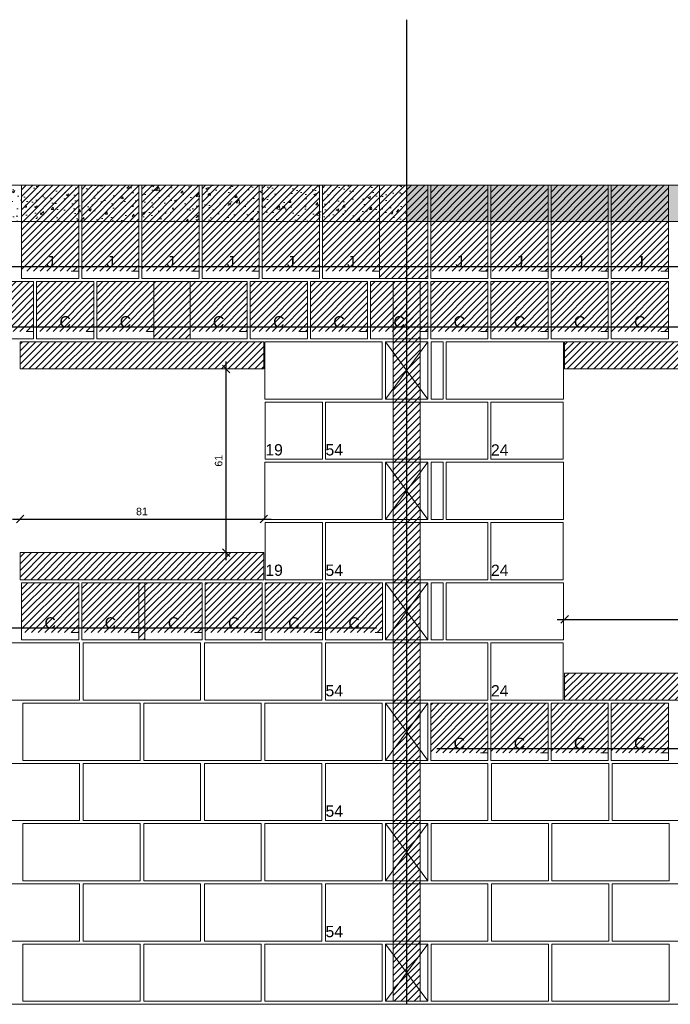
# Model space of a CAD drawing. Header units: millimetres. Extents: x 337 to 624, y -381 to -65.
# Tile 8 of 139: x 362.86 to 371.51, y -344.85 to -331.77. Entities that reach past the tile are written whole.
import ezdxf

# ---------------------------------------------------------------- set-up
doc = ezdxf.new("R2010")
doc.units = ezdxf.units.MM
doc.header["$MEASUREMENT"] = 0
doc.linetypes.add('DOT', pattern=[6.35, 0, -6.35])
doc.layers.get('0').update_dxf_attribs({"lineweight": 5})
for name, color, linetype, lineweight in [('Armadura', 7, 'Continuous', 30), ('Cotas', 7, 'Continuous', 5), ('PA-Ajustes', 8, 'Continuous', 5), ('PA-Graute', 8, 'Continuous', 0), ('PA-Lajes', 7, 'Continuous', 13), ('PA-Piso', 7, 'Continuous', 20), ('PE-Contrafiamento compensador', 1, 'Continuous', 5), ('PE-Contrafiamento L', 1, 'Continuous', 13), ('PE-Contrafiamento T', 1, 'Continuous', 5), ('PE-Inteiro', 7, 'Continuous', 5), ('PE-Meio', 1, 'Continuous', 5), ('PE-Meio canaleta', 5, 'Continuous', 5), ('PE-Meio canaleta J alto', 5, 'Continuous', 5), ('PE-Pastilha', 3, 'Continuous', 5)]:
    doc.layers.add(name, color=color, linetype=linetype, lineweight=lineweight)
doc.styles.add('Arial', font='arial.ttf')
doc.dimstyles.new('UM_25.000000', dxfattribs={"dimtxt": 0.18, "dimasz": 0.1, "dimexe": 0.1, "dimexo": 0.2, "dimgap": 0, "dimtad": 1, "dimtih": 1, "dimtoh": 1, "dimdec": 1, "dimlfac": 25, "dimzin": 0, "dimdsep": 46, "dimtxsty": 'Standard', "dimcen": 0.09, "dimdle": 0.1, "dimadec": 1, "dimazin": 2, "dimtfac": 1, "dimtdec": 4, "dimtofl": 0, "dimtmove": 0, "dimatfit": 3, "dimfxl": 1, "dimtolj": 1, "dimarcsym": 0})
pattern_1 = [(50, (353.0532, -441.43872), (0.3586301, -0.0313761), [0.0375, -0.4125]), (355, (353.0532, -441.43872), (-0.0693757, 0.3760961), [0.03, -0.33]), (100.4514, (353.08308, -441.44134), (0.2892547, 0.3447198), [0.0318701, -0.350571]), (46.1842, (353.0532, -441.33872), (0.5336205, -0.0827595), [0.05625, -0.61875]), (96.6356, (353.09766, -441.3456), (0.4673314, 0.487059), [0.0478051, -0.5258565]), (351.1842, (353.0532, -441.3387), (0.467331, 0.4870593), [0.045, -0.495]), (21, (353.1032, -441.36372), (0.2984535, -0.20130945), [0.0375, -0.4125]), (326, (353.1032, -441.36372), (0.1216577, 0.362575), [0.03, -0.33]), (71.4514, (353.12807, -441.3805), (0.4201113, 0.1612652), [0.0318701, -0.350571]), (37.5, (353.0532, -441.43872), (0.00607993, 0.16644693), [0, -0.326, 0, -0.335, 0, -0.33125]), (7.5, (353.0532, -441.43872), (0.13153477, 0.19720586), [0, -0.191, 0, -0.3185, 0, -0.12625]), (327.5, (352.9417, -441.43872), (0.26691122, -0.01127744), [0, -0.125, 0, -0.39, 0, -0.5175]), (317.5, (352.8917, -441.43872), (0.2915931, 0.0500525), [0, -0.1625, 0, -0.259, 0, -0.3675])]
pattern_2 = [(45, (353.053196, -441.438724), (-0.044194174, 0.044194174), [])]

# ---------------------------------------------------------------- blocks, each defined once
blk = doc.blocks.new('_Oblique')
at = {"color": 0, "linetype": 'ByBlock', "lineweight": -2}
blk.add_line((-0.5, -0.5), (0.5, 0.5), dxfattribs=at)
blk = doc.blocks.new('*D348')
at = {"layer": 'Cotas', "color": 0, "lineweight": -2, "transparency": 16777216}
blk.add_line((365.606, -338.945), (365.606, -336.305), dxfattribs=at)
at = {"layer": 'Defpoints', "color": 0, "transparency": 16777216}
for p in [(365.566, -336.405), (365.606, -336.405), (365.566, -338.845)]:
    blk.add_point(p, dxfattribs=at)
at = {"layer": 'Cotas', "color": 0, "lineweight": -2, "transparency": 16777216, "xscale": 0.1, "yscale": 0.1, "zscale": 0.1}
for p, rotation in [((365.606, -336.405), 90), ((365.606, -338.845), 270)]:
    blk.add_blockref('_Oblique', p, dxfattribs=dict(at, rotation=rotation))
at = {"layer": 'Cotas', "transparency": 16777216, "insert": (365.506, -337.625), "char_height": 0.1, "attachment_point": 5, "rotation": 90, "style": 'Arial'}
blk.add_mtext('\\A1;61', dxfattribs=at)
blk = doc.blocks.new('*D349')
at = {"layer": 'Cotas', "color": 0, "lineweight": -2, "transparency": 16777216}
blk.add_line((362.766, -338.399), (366.206, -338.399), dxfattribs=at)
at = {"layer": 'Defpoints', "color": 0, "transparency": 16777216}
for p in [(362.866, -338.439), (366.106, -338.399), (366.106, -338.439)]:
    blk.add_point(p, dxfattribs=at)
at = {"layer": 'Cotas', "color": 0, "lineweight": -2, "transparency": 16777216, "xscale": 0.1, "yscale": 0.1, "zscale": 0.1, "rotation": 180}
blk.add_blockref('_Oblique', (362.866, -338.399), dxfattribs=at)
at = {"layer": 'Cotas', "color": 0, "lineweight": -2, "transparency": 16777216, "xscale": 0.1, "yscale": 0.1, "zscale": 0.1}
blk.add_blockref('_Oblique', (366.106, -338.399), dxfattribs=at)
at = {"layer": 'Cotas', "transparency": 16777216, "insert": (364.486, -338.299), "char_height": 0.1, "attachment_point": 5, "style": 'Arial'}
blk.add_mtext('\\A1;81', dxfattribs=at)
blk = doc.blocks.new('*D351')
at = {"layer": 'Cotas', "color": 0, "lineweight": -2, "transparency": 16777216}
blk.add_line((370.006, -339.732), (376.246, -339.732), dxfattribs=at)
at = {"layer": 'Defpoints', "color": 0, "transparency": 16777216}
for p in [(370.106, -339.772), (376.146, -339.732), (376.146, -339.772)]:
    blk.add_point(p, dxfattribs=at)
at = {"layer": 'Cotas', "color": 0, "lineweight": -2, "transparency": 16777216, "xscale": 0.1, "yscale": 0.1, "zscale": 0.1, "rotation": 180}
blk.add_blockref('_Oblique', (370.106, -339.732), dxfattribs=at)
at = {"layer": 'Cotas', "color": 0, "lineweight": -2, "transparency": 16777216, "xscale": 0.1, "yscale": 0.1, "zscale": 0.1}
blk.add_blockref('_Oblique', (376.146, -339.732), dxfattribs=at)
at = {"layer": 'Cotas', "transparency": 16777216, "insert": (373.126, -339.632), "char_height": 0.1, "attachment_point": 5, "style": 'Arial'}
blk.add_mtext('\\A1;151', dxfattribs=at)

msp = doc.modelspace()

# ---------------------------------------------------------------- hatches: boundary and pattern name
at = {"layer": 'PA-Ajustes', "linetype": 'Continuous'}
h = msp.add_hatch(dxfattribs=at)
h.set_pattern_fill('ANSI31', color=8, scale=0.5, style=0)
h.set_pattern_definition(pattern_2)
h.paths.add_polyline_path([(367.6462, -333.9653), (367.6462, -335.2053), (368.2862, -335.2053), (368.2862, -333.9653)])
h = msp.add_hatch(dxfattribs=at)
h.set_pattern_fill('ANSI31', color=8, scale=0.5, style=0)
h.set_pattern_definition(pattern_2)
h.paths.add_polyline_path([(364.6462, -335.2453), (364.6462, -336.0053), (365.1262, -336.0053), (365.1262, -335.2453)])
h = msp.add_hatch(dxfattribs=at)
h.set_pattern_fill('ANSI31', color=8, scale=0.5, style=0)
h.set_pattern_definition(pattern_2)
h.paths.add_polyline_path([(366.1063, -336.4053), (362.8663, -336.4053), (362.8663, -336.0453), (366.1063, -336.0453)])
h = msp.add_hatch(dxfattribs=at)
h.set_pattern_fill('ANSI31', color=8, scale=0.5, style=0)
h.set_pattern_definition(pattern_2)
h.paths.add_polyline_path([(376.1463, -336.4053), (370.1063, -336.4053), (370.1063, -336.0453), (376.1463, -336.0453)])
h = msp.add_hatch(dxfattribs=at)
h.set_pattern_fill('ANSI31', color=8, scale=0.5, style=0)
h.set_pattern_definition(pattern_2)
h.paths.add_polyline_path([(362.8663, -338.8453), (366.1063, -338.8453), (366.1063, -339.2053), (362.8663, -339.2053)])
h = msp.add_hatch(dxfattribs=at)
h.set_pattern_fill('ANSI31', color=8, scale=0.5, style=0)
h.set_pattern_definition(pattern_2)
h.paths.add_polyline_path([(364.4462, -339.2453), (364.4462, -340.0053), (364.5262, -340.0053), (364.5262, -339.2453)])
h = msp.add_hatch(dxfattribs=at)
h.set_pattern_fill('ANSI31', color=8, scale=0.5, style=0)
h.set_pattern_definition(pattern_2)
h.paths.add_polyline_path([(370.1063, -340.4453), (376.1463, -340.4453), (376.1463, -340.8053), (370.1063, -340.8053)])
at = {"layer": 'PA-Graute', "linetype": 'Continuous'}
h = msp.add_hatch(dxfattribs=at)
h.set_pattern_fill('ANSI31', color=8, scale=0.5, style=0)
h.set_pattern_definition(pattern_2)
h.paths.add_polyline_path([(362.8862, -333.9653), (363.6462, -333.9653), (363.6462, -335.1053), (362.8862, -335.1053)])
h = msp.add_hatch(dxfattribs=at)
h.set_pattern_fill('ANSI31', color=8, scale=0.5, style=0)
h.set_pattern_definition(pattern_2)
h.paths.add_polyline_path([(363.6862, -333.9653), (364.4462, -333.9653), (364.4462, -335.1053), (363.6862, -335.1053)])
h = msp.add_hatch(dxfattribs=at)
h.set_pattern_fill('ANSI31', color=8, scale=0.5, style=0)
h.set_pattern_definition(pattern_2)
h.paths.add_polyline_path([(364.4862, -333.9653), (365.2462, -333.9653), (365.2462, -335.1053), (364.4862, -335.1053)])
h = msp.add_hatch(dxfattribs=at)
h.set_pattern_fill('ANSI31', color=8, scale=0.5, style=0)
h.set_pattern_definition(pattern_2)
h.paths.add_polyline_path([(365.2862, -333.9653), (366.0462, -333.9653), (366.0462, -335.1053), (365.2862, -335.1053)])
h = msp.add_hatch(dxfattribs=at)
h.set_pattern_fill('ANSI31', color=8, scale=0.5, style=0)
h.set_pattern_definition(pattern_2)
h.paths.add_polyline_path([(366.0862, -333.9653), (366.8462, -333.9653), (366.8462, -335.1053), (366.0862, -335.1053)])
h = msp.add_hatch(dxfattribs=at)
h.set_pattern_fill('ANSI31', color=8, scale=0.5, style=0)
h.set_pattern_definition(pattern_2)
h.paths.add_polyline_path([(366.8862, -333.9653), (367.6462, -333.9653), (367.6462, -335.1053), (366.8862, -335.1053)])
h = msp.add_hatch(dxfattribs=at)
h.set_pattern_fill('ANSI31', color=8, scale=0.5, style=0)
h.set_pattern_definition(pattern_2)
h.paths.add_polyline_path([(368.3262, -333.9653), (369.0862, -333.9653), (369.0862, -335.1053), (368.3262, -335.1053)])
h = msp.add_hatch(dxfattribs=at)
h.set_pattern_fill('ANSI31', color=8, scale=0.5, style=0)
h.set_pattern_definition(pattern_2)
h.paths.add_polyline_path([(369.1262, -333.9653), (369.8862, -333.9653), (369.8862, -335.1053), (369.1262, -335.1053)])
h = msp.add_hatch(dxfattribs=at)
h.set_pattern_fill('ANSI31', color=8, scale=0.5, style=0)
h.set_pattern_definition(pattern_2)
h.paths.add_polyline_path([(369.9262, -333.9653), (370.6862, -333.9653), (370.6862, -335.1053), (369.9262, -335.1053)])
h = msp.add_hatch(dxfattribs=at)
h.set_pattern_fill('ANSI31', color=8, scale=0.5, style=0)
h.set_pattern_definition(pattern_2)
h.paths.add_polyline_path([(370.7262, -333.9653), (371.4862, -333.9653), (371.4862, -335.1053), (370.7262, -335.1053)])
h = msp.add_hatch(dxfattribs=at)
h.set_pattern_fill('ANSI31', color=8, scale=0.5, style=0)
h.set_pattern_definition(pattern_2)
h.paths.add_polyline_path([(362.2862, -335.2453), (363.0462, -335.2453), (363.0462, -335.9053), (362.2862, -335.9053)])
h = msp.add_hatch(dxfattribs=at)
h.set_pattern_fill('ANSI31', color=8, scale=0.5, style=0)
h.set_pattern_definition(pattern_2)
h.paths.add_polyline_path([(363.0862, -335.2453), (363.8462, -335.2453), (363.8462, -335.9053), (363.0862, -335.9053)])
h = msp.add_hatch(dxfattribs=at)
h.set_pattern_fill('ANSI31', color=8, scale=0.5, style=0)
h.set_pattern_definition(pattern_2)
h.paths.add_polyline_path([(363.8862, -335.2453), (364.6462, -335.2453), (364.6462, -335.9053), (363.8862, -335.9053)])
h = msp.add_hatch(dxfattribs=at)
h.set_pattern_fill('ANSI31', color=8, scale=0.5, style=0)
h.set_pattern_definition(pattern_2)
h.paths.add_polyline_path([(365.1262, -335.2453), (365.8862, -335.2453), (365.8862, -335.9053), (365.1262, -335.9053)])
h = msp.add_hatch(dxfattribs=at)
h.set_pattern_fill('ANSI31', color=8, scale=0.5, style=0)
h.set_pattern_definition(pattern_2)
h.paths.add_polyline_path([(365.9262, -335.2453), (366.6862, -335.2453), (366.6862, -335.9053), (365.9262, -335.9053)])
h = msp.add_hatch(dxfattribs=at)
h.set_pattern_fill('ANSI31', color=8, scale=0.5, style=0)
h.set_pattern_definition(pattern_2)
h.paths.add_polyline_path([(366.7262, -335.2453), (367.4862, -335.2453), (367.4862, -335.9053), (366.7262, -335.9053)])
h = msp.add_hatch(dxfattribs=at)
h.set_pattern_fill('ANSI31', color=8, scale=0.5, style=0)
h.set_pattern_definition(pattern_2)
h.paths.add_polyline_path([(367.5262, -335.2453), (368.2862, -335.2453), (368.2862, -335.9053), (367.5262, -335.9053)])
h = msp.add_hatch(dxfattribs=at)
h.set_pattern_fill('ANSI31', color=8, scale=0.5, style=0)
h.set_pattern_definition(pattern_2)
h.paths.add_polyline_path([(367.8262, -335.2453), (368.1862, -335.2453), (368.1862, -344.8053), (367.8262, -344.8053)])
h = msp.add_hatch(dxfattribs=at)
h.set_pattern_fill('ANSI31', color=8, scale=0.5, style=0)
h.set_pattern_definition(pattern_2)
h.paths.add_polyline_path([(368.3262, -335.2453), (369.0862, -335.2453), (369.0862, -335.9053), (368.3262, -335.9053)])
h = msp.add_hatch(dxfattribs=at)
h.set_pattern_fill('ANSI31', color=8, scale=0.5, style=0)
h.set_pattern_definition(pattern_2)
h.paths.add_polyline_path([(369.1262, -335.2453), (369.8862, -335.2453), (369.8862, -335.9053), (369.1262, -335.9053)])
h = msp.add_hatch(dxfattribs=at)
h.set_pattern_fill('ANSI31', color=8, scale=0.5, style=0)
h.set_pattern_definition(pattern_2)
h.paths.add_polyline_path([(369.9262, -335.2453), (370.6862, -335.2453), (370.6862, -335.9053), (369.9262, -335.9053)])
h = msp.add_hatch(dxfattribs=at)
h.set_pattern_fill('ANSI31', color=8, scale=0.5, style=0)
h.set_pattern_definition(pattern_2)
h.paths.add_polyline_path([(370.7262, -335.2453), (371.4862, -335.2453), (371.4862, -335.9053), (370.7262, -335.9053)])
h = msp.add_hatch(dxfattribs=at)
h.set_pattern_fill('ANSI31', color=8, scale=0.5, style=0)
h.set_pattern_definition(pattern_2)
h.paths.add_polyline_path([(362.8862, -339.2453), (363.6462, -339.2453), (363.6462, -339.9053), (362.8862, -339.9053)])
h = msp.add_hatch(dxfattribs=at)
h.set_pattern_fill('ANSI31', color=8, scale=0.5, style=0)
h.set_pattern_definition(pattern_2)
h.paths.add_polyline_path([(363.6862, -339.2453), (364.4462, -339.2453), (364.4462, -339.9053), (363.6862, -339.9053)])
h = msp.add_hatch(dxfattribs=at)
h.set_pattern_fill('ANSI31', color=8, scale=0.5, style=0)
h.set_pattern_definition(pattern_2)
h.paths.add_polyline_path([(364.5262, -339.2453), (365.2862, -339.2453), (365.2862, -339.9053), (364.5262, -339.9053)])
h = msp.add_hatch(dxfattribs=at)
h.set_pattern_fill('ANSI31', color=8, scale=0.5, style=0)
h.set_pattern_definition(pattern_2)
h.paths.add_polyline_path([(365.3262, -339.2453), (366.0862, -339.2453), (366.0862, -339.9053), (365.3262, -339.9053)])
h = msp.add_hatch(dxfattribs=at)
h.set_pattern_fill('ANSI31', color=8, scale=0.5, style=0)
h.set_pattern_definition(pattern_2)
h.paths.add_polyline_path([(366.1262, -339.2453), (366.8862, -339.2453), (366.8862, -339.9053), (366.1262, -339.9053)])
h = msp.add_hatch(dxfattribs=at)
h.set_pattern_fill('ANSI31', color=8, scale=0.5, style=0)
h.set_pattern_definition(pattern_2)
h.paths.add_polyline_path([(366.9262, -339.2453), (367.6862, -339.2453), (367.6862, -339.9053), (366.9262, -339.9053)])
h = msp.add_hatch(dxfattribs=at)
h.set_pattern_fill('ANSI31', color=8, scale=0.5, style=0)
h.set_pattern_definition(pattern_2)
h.paths.add_polyline_path([(368.3262, -340.8453), (369.0862, -340.8453), (369.0862, -341.5053), (368.3262, -341.5053)])
h = msp.add_hatch(dxfattribs=at)
h.set_pattern_fill('ANSI31', color=8, scale=0.5, style=0)
h.set_pattern_definition(pattern_2)
h.paths.add_polyline_path([(369.1262, -340.8453), (369.8862, -340.8453), (369.8862, -341.5053), (369.1262, -341.5053)])
h = msp.add_hatch(dxfattribs=at)
h.set_pattern_fill('ANSI31', color=8, scale=0.5, style=0)
h.set_pattern_definition(pattern_2)
h.paths.add_polyline_path([(369.9262, -340.8453), (370.6862, -340.8453), (370.6862, -341.5053), (369.9262, -341.5053)])
h = msp.add_hatch(dxfattribs=at)
h.set_pattern_fill('ANSI31', color=8, scale=0.5, style=0)
h.set_pattern_definition(pattern_2)
h.paths.add_polyline_path([(370.7262, -340.8453), (371.4862, -340.8453), (371.4862, -341.5053), (370.7262, -341.5053)])
at = {"layer": 'PA-Lajes', "linetype": 'Continuous'}
h = msp.add_hatch(dxfattribs=at)
h.set_pattern_fill('AR-CONC', scale=0.05, style=0)
h.set_pattern_definition(pattern_1)
h.paths.add_polyline_path([(360.9662, -334.4453), (368.0062, -334.4453), (368.0062, -333.9653), (360.9662, -333.9653)])
h = msp.add_hatch(dxfattribs=at)
h.set_pattern_fill('AR-CONC', scale=0.05, style=0)
h.set_pattern_definition(pattern_1)
h.paths.add_polyline_path([(368.0062, -334.4453), (378.3266, -334.4453), (378.3266, -333.9653), (368.0062, -333.9653)])

# ---------------------------------------------------------------- linework, layer by layer
at = {"layer": 'Armadura'}
for p, q in [((350.6262, -335.0453), (378.3466, -335.0453)), ((350.5262, -335.8453), (378.4466, -335.8453)), ((361.3662, -339.8453), (367.6062, -339.8453)), ((368.4062, -341.4453), (377.8466, -341.4453))]:
    msp.add_line(p, q, dxfattribs=at)
msp.add_lwpolyline([(368.0062, -344.8453), (368.0062, -331.7653)], dxfattribs=at)
at = {"layer": 'PA-Ajustes', "linetype": 'Continuous'}
for points in [[(367.6462, -333.9653), (367.6462, -335.2053), (368.2862, -335.2053), (368.2862, -333.9653)], [(364.6462, -335.2453), (364.6462, -336.0053), (365.1262, -336.0053), (365.1262, -335.2453)], [(366.1063, -336.4053), (362.8663, -336.4053), (362.8663, -336.0453), (366.1063, -336.0453)], [(376.1463, -336.4053), (370.1063, -336.4053), (370.1063, -336.0453), (376.1463, -336.0453)], [(362.8663, -338.8453), (366.1063, -338.8453), (366.1063, -339.2053), (362.8663, -339.2053)], [(364.4462, -339.2453), (364.4462, -340.0053), (364.5262, -340.0053), (364.5262, -339.2453)], [(370.1063, -340.4453), (376.1463, -340.4453), (376.1463, -340.8053), (370.1063, -340.8053)]]:
    msp.add_lwpolyline(points, close=True, dxfattribs=at)
at = {"layer": 'PA-Graute', "color": 8, "linetype": 'Continuous'}
msp.add_lwpolyline([(367.8262, -335.2453), (368.1862, -335.2453), (368.1862, -344.8053), (367.8262, -344.8053)], close=True, dxfattribs=at)
at = {"layer": 'PA-Lajes'}
for points in [[(360.9662, -334.4453), (368.0062, -334.4453), (368.0062, -333.9653), (360.9662, -333.9653)], [(368.0062, -334.4453), (378.3266, -334.4453), (378.3266, -333.9653), (368.0062, -333.9653)]]:
    msp.add_lwpolyline(points, close=True, dxfattribs=at)
at = {"layer": 'PA-Piso'}
msp.add_line((350.2462, -344.8453), (379.2866, -344.8453), dxfattribs=at)
at = {"layer": 'PE-Contrafiamento compensador', "linetype": 'Continuous'}
for p, q in [((369.1262, -336.8453), (370.0862, -336.8453)), ((369.1262, -337.6053), (369.1262, -336.8453)), ((370.0862, -336.8453), (370.0862, -337.6053)), ((370.0862, -337.6053), (369.1262, -337.6053)), ((369.1262, -338.4453), (370.0862, -338.4453)), ((369.1262, -339.2053), (369.1262, -338.4453)), ((370.0862, -338.4453), (370.0862, -339.2053)), ((370.0862, -339.2053), (369.1262, -339.2053)), ((369.1262, -340.0453), (370.0862, -340.0453)), ((369.1262, -340.8053), (369.1262, -340.0453)), ((370.0862, -340.0453), (370.0862, -340.8053)), ((370.0862, -340.8053), (369.1262, -340.8053))]:
    msp.add_line(p, q, dxfattribs=at)
at = {"layer": 'PE-Contrafiamento L', "linetype": 'Continuous'}
for p, q in [((367.7262, -336.0453), (368.2862, -336.0453)), ((367.7262, -336.8053), (368.2862, -336.0453)), ((368.2862, -336.0453), (367.7262, -336.0453)), ((367.7262, -336.0453), (368.2862, -336.8053)), ((367.7262, -336.8053), (367.7262, -336.0453)), ((368.2862, -336.0453), (368.2862, -336.8053)), ((368.2862, -336.8053), (367.7262, -336.8053)), ((368.2862, -336.8053), (367.7262, -336.8053)), ((367.7262, -337.6453), (368.2862, -337.6453)), ((367.7262, -338.4053), (368.2862, -337.6453)), ((368.2862, -337.6453), (367.7262, -337.6453)), ((367.7262, -337.6453), (368.2862, -338.4053)), ((367.7262, -338.4053), (367.7262, -337.6453)), ((368.2862, -337.6453), (368.2862, -338.4053)), ((368.2862, -338.4053), (367.7262, -338.4053)), ((368.2862, -338.4053), (367.7262, -338.4053)), ((367.7262, -339.2453), (368.2862, -339.2453)), ((367.7262, -340.0053), (368.2862, -339.2453)), ((368.2862, -339.2453), (367.7262, -339.2453)), ((367.7262, -339.2453), (368.2862, -340.0053)), ((367.7262, -340.0053), (367.7262, -339.2453)), ((368.2862, -339.2453), (368.2862, -340.0053)), ((368.2862, -340.0053), (367.7262, -340.0053)), ((368.2862, -340.0053), (367.7262, -340.0053)), ((367.7262, -340.8453), (368.2862, -340.8453)), ((367.7262, -341.6053), (368.2862, -340.8453)), ((368.2862, -340.8453), (367.7262, -340.8453)), ((367.7262, -340.8453), (368.2862, -341.6053)), ((367.7262, -341.6053), (367.7262, -340.8453)), ((368.2862, -340.8453), (368.2862, -341.6053)), ((368.2862, -341.6053), (367.7262, -341.6053)), ((368.2862, -341.6053), (367.7262, -341.6053)), ((367.7262, -342.4453), (368.2862, -342.4453)), ((367.7262, -343.2053), (368.2862, -342.4453)), ((368.2862, -342.4453), (367.7262, -342.4453)), ((367.7262, -342.4453), (368.2862, -343.2053)), ((367.7262, -343.2053), (367.7262, -342.4453)), ((368.2862, -342.4453), (368.2862, -343.2053)), ((368.2862, -343.2053), (367.7262, -343.2053)), ((368.2862, -343.2053), (367.7262, -343.2053)), ((367.7262, -344.0453), (368.2862, -344.0453)), ((367.7262, -344.8053), (368.2862, -344.0453)), ((368.2862, -344.0453), (367.7262, -344.0453)), ((367.7262, -344.0453), (368.2862, -344.8053)), ((367.7262, -344.8053), (367.7262, -344.0453)), ((368.2862, -344.0453), (368.2862, -344.8053)), ((368.2862, -344.8053), (367.7262, -344.8053)), ((368.2862, -344.8053), (367.7262, -344.8053))]:
    msp.add_line(p, q, dxfattribs=at)
at = {"layer": 'PE-Contrafiamento T', "linetype": 'Continuous'}
for p, q in [((366.9262, -336.8453), (369.0862, -336.8453)), ((366.9262, -337.6053), (366.9262, -336.8453)), ((369.0862, -336.8453), (369.0862, -337.6053)), ((369.0862, -337.6053), (366.9262, -337.6053)), ((366.9262, -338.4453), (369.0862, -338.4453)), ((366.9262, -339.2053), (366.9262, -338.4453)), ((369.0862, -338.4453), (369.0862, -339.2053)), ((369.0862, -339.2053), (366.9262, -339.2053)), ((366.9262, -340.0453), (369.0862, -340.0453)), ((366.9262, -340.8053), (366.9262, -340.0453)), ((369.0862, -340.0453), (369.0862, -340.8053)), ((369.0862, -340.8053), (366.9262, -340.8053)), ((366.9262, -341.6453), (369.0862, -341.6453)), ((366.9262, -342.4053), (366.9262, -341.6453)), ((369.0862, -341.6453), (369.0862, -342.4053)), ((369.0862, -342.4053), (366.9262, -342.4053)), ((366.9262, -343.2453), (369.0862, -343.2453)), ((366.9262, -344.0053), (366.9262, -343.2453)), ((369.0862, -343.2453), (369.0862, -344.0053)), ((369.0862, -344.0053), (366.9262, -344.0053))]:
    msp.add_line(p, q, dxfattribs=at)
at = {"layer": 'PE-Inteiro', "linetype": 'Continuous'}
for p, q in [((366.1182, -336.0453), (367.6782, -336.0453)), ((366.1182, -336.8053), (366.1182, -336.0453)), ((367.6782, -336.0453), (367.6782, -336.8053)), ((368.532, -336.0453), (370.092, -336.0453)), ((368.532, -336.8053), (368.532, -336.0453)), ((370.092, -336.0453), (370.092, -336.8053)), ((367.6782, -336.8053), (366.1182, -336.8053)), ((370.092, -336.8053), (368.532, -336.8053)), ((366.1182, -337.6453), (367.6782, -337.6453)), ((366.1182, -338.4053), (366.1182, -337.6453)), ((367.6782, -337.6453), (367.6782, -338.4053)), ((368.532, -337.6453), (370.092, -337.6453)), ((368.532, -338.4053), (368.532, -337.6453)), ((370.092, -337.6453), (370.092, -338.4053)), ((367.6782, -338.4053), (366.1182, -338.4053)), ((370.092, -338.4053), (368.532, -338.4053)), ((368.532, -339.2453), (370.092, -339.2453)), ((368.532, -340.0053), (368.532, -339.2453)), ((370.092, -339.2453), (370.092, -340.0053)), ((362.0962, -340.0453), (363.6562, -340.0453)), ((363.6562, -340.0453), (363.6562, -340.8053)), ((363.7062, -340.0453), (365.2662, -340.0453)), ((363.7062, -340.8053), (363.7062, -340.0453)), ((365.2662, -340.0453), (365.2662, -340.8053)), ((365.3162, -340.0453), (366.8762, -340.0453)), ((365.3162, -340.8053), (365.3162, -340.0453)), ((366.8762, -340.0453), (366.8762, -340.8053)), ((370.092, -340.0053), (368.532, -340.0053)), ((363.6562, -340.8053), (362.0962, -340.8053)), ((362.9022, -340.8453), (364.4622, -340.8453)), ((362.9022, -341.6053), (362.9022, -340.8453)), ((365.2662, -340.8053), (363.7062, -340.8053)), ((364.4622, -340.8453), (364.4622, -341.6053)), ((364.5102, -340.8453), (366.0702, -340.8453)), ((364.5102, -341.6053), (364.5102, -340.8453)), ((366.8762, -340.8053), (365.3162, -340.8053)), ((366.0702, -340.8453), (366.0702, -341.6053)), ((366.1182, -340.8453), (367.6782, -340.8453)), ((366.1182, -341.6053), (366.1182, -340.8453)), ((367.6782, -340.8453), (367.6782, -341.6053)), ((362.0962, -341.6453), (363.6562, -341.6453)), ((364.4622, -341.6053), (362.9022, -341.6053)), ((363.6562, -341.6453), (363.6562, -342.4053)), ((363.7062, -341.6453), (365.2662, -341.6453)), ((363.7062, -342.4053), (363.7062, -341.6453)), ((366.0702, -341.6053), (364.5102, -341.6053)), ((365.2662, -341.6453), (365.2662, -342.4053)), ((365.3162, -341.6453), (366.8762, -341.6453)), ((365.3162, -342.4053), (365.3162, -341.6453)), ((367.6782, -341.6053), (366.1182, -341.6053)), ((366.8762, -341.6453), (366.8762, -342.4053)), ((369.133, -341.6453), (370.693, -341.6453)), ((369.133, -342.4053), (369.133, -341.6453)), ((370.693, -341.6453), (370.693, -342.4053)), ((370.7397, -341.6453), (372.2997, -341.6453)), ((370.7397, -342.4053), (370.7397, -341.6453)), ((363.6562, -342.4053), (362.0962, -342.4053)), ((365.2662, -342.4053), (363.7062, -342.4053)), ((366.8762, -342.4053), (365.3162, -342.4053)), ((370.693, -342.4053), (369.133, -342.4053)), ((372.2997, -342.4053), (370.7397, -342.4053)), ((362.9022, -342.4453), (364.4622, -342.4453)), ((362.9022, -343.2053), (362.9022, -342.4453)), ((364.4622, -342.4453), (364.4622, -343.2053)), ((364.5102, -342.4453), (366.0702, -342.4453)), ((364.5102, -343.2053), (364.5102, -342.4453)), ((366.0702, -342.4453), (366.0702, -343.2053)), ((366.1182, -342.4453), (367.6782, -342.4453)), ((366.1182, -343.2053), (366.1182, -342.4453)), ((367.6782, -342.4453), (367.6782, -343.2053)), ((368.332, -342.4453), (369.892, -342.4453)), ((368.332, -343.2053), (368.332, -342.4453)), ((369.892, -342.4453), (369.892, -343.2053)), ((369.9378, -342.4453), (371.4978, -342.4453)), ((369.9378, -343.2053), (369.9378, -342.4453)), ((371.4978, -342.4453), (371.4978, -343.2053)), ((364.4622, -343.2053), (362.9022, -343.2053)), ((366.0702, -343.2053), (364.5102, -343.2053)), ((367.6782, -343.2053), (366.1182, -343.2053)), ((369.892, -343.2053), (368.332, -343.2053)), ((371.4978, -343.2053), (369.9378, -343.2053)), ((362.0962, -343.2453), (363.6562, -343.2453)), ((363.6562, -343.2453), (363.6562, -344.0053)), ((363.7062, -343.2453), (365.2662, -343.2453)), ((363.7062, -344.0053), (363.7062, -343.2453)), ((365.2662, -343.2453), (365.2662, -344.0053)), ((365.3162, -343.2453), (366.8762, -343.2453)), ((365.3162, -344.0053), (365.3162, -343.2453)), ((366.8762, -343.2453), (366.8762, -344.0053)), ((369.133, -343.2453), (370.693, -343.2453)), ((369.133, -344.0053), (369.133, -343.2453)), ((370.693, -343.2453), (370.693, -344.0053)), ((370.7397, -343.2453), (372.2997, -343.2453)), ((370.7397, -344.0053), (370.7397, -343.2453)), ((363.6562, -344.0053), (362.0962, -344.0053)), ((362.9022, -344.0453), (364.4622, -344.0453)), ((362.9022, -344.8053), (362.9022, -344.0453)), ((365.2662, -344.0053), (363.7062, -344.0053)), ((364.4622, -344.0453), (364.4622, -344.8053)), ((364.5102, -344.0453), (366.0702, -344.0453)), ((364.5102, -344.8053), (364.5102, -344.0453)), ((366.8762, -344.0053), (365.3162, -344.0053)), ((366.0702, -344.0453), (366.0702, -344.8053)), ((366.1182, -344.0453), (367.6782, -344.0453)), ((366.1182, -344.8053), (366.1182, -344.0453)), ((367.6782, -344.0453), (367.6782, -344.8053)), ((368.332, -344.0453), (369.892, -344.0453)), ((368.332, -344.8053), (368.332, -344.0453)), ((370.693, -344.0053), (369.133, -344.0053)), ((369.892, -344.0453), (369.892, -344.8053)), ((369.9378, -344.0453), (371.4978, -344.0453)), ((369.9378, -344.8053), (369.9378, -344.0453)), ((372.2997, -344.0053), (370.7397, -344.0053)), ((371.4978, -344.0453), (371.4978, -344.8053)), ((364.4622, -344.8053), (362.9022, -344.8053)), ((366.0702, -344.8053), (364.5102, -344.8053)), ((367.6782, -344.8053), (366.1182, -344.8053)), ((369.892, -344.8053), (368.332, -344.8053)), ((371.4978, -344.8053), (369.9378, -344.8053))]:
    msp.add_line(p, q, dxfattribs=at)
at = {"layer": 'PE-Meio', "linetype": 'Continuous'}
for p, q in [((366.1262, -336.8453), (366.8862, -336.8453)), ((366.1262, -337.6053), (366.1262, -336.8453)), ((366.8862, -336.8453), (366.8862, -337.6053)), ((366.8862, -337.6053), (366.1262, -337.6053)), ((366.1262, -338.4453), (366.8862, -338.4453)), ((366.1262, -339.2053), (366.1262, -338.4453)), ((366.8862, -338.4453), (366.8862, -339.2053)), ((366.8862, -339.2053), (366.1262, -339.2053))]:
    msp.add_line(p, q, dxfattribs=at)
at = {"layer": 'PE-Meio canaleta', "linetype": 'Continuous'}
for p, q in [((362.2862, -335.2453), (363.0462, -335.2453)), ((363.0462, -335.2453), (363.0462, -336.0053)), ((363.0862, -335.2453), (363.8462, -335.2453)), ((363.0862, -336.0053), (363.0862, -335.2453)), ((363.8462, -335.2453), (363.8462, -336.0053)), ((363.8862, -335.2453), (364.6462, -335.2453)), ((363.8862, -336.0053), (363.8862, -335.2453)), ((364.6462, -335.2453), (364.6462, -336.0053)), ((365.1262, -335.2453), (365.8862, -335.2453)), ((365.1262, -336.0053), (365.1262, -335.2453)), ((365.8862, -335.2453), (365.8862, -336.0053)), ((365.9262, -335.2453), (366.6862, -335.2453)), ((365.9262, -336.0053), (365.9262, -335.2453)), ((366.6862, -335.2453), (366.6862, -336.0053)), ((366.7262, -335.2453), (367.4862, -335.2453)), ((366.7262, -336.0053), (366.7262, -335.2453)), ((367.4862, -335.2453), (367.4862, -336.0053)), ((367.5262, -335.2453), (368.2862, -335.2453)), ((367.5262, -336.0053), (367.5262, -335.2453)), ((368.2862, -335.2453), (368.2862, -336.0053)), ((368.3262, -335.2453), (369.0862, -335.2453)), ((368.3262, -336.0053), (368.3262, -335.2453)), ((369.0862, -335.2453), (369.0862, -336.0053)), ((369.1262, -335.2453), (369.8862, -335.2453)), ((369.1262, -336.0053), (369.1262, -335.2453)), ((369.8862, -335.2453), (369.8862, -336.0053)), ((369.9262, -335.2453), (370.6862, -335.2453)), ((369.9262, -336.0053), (369.9262, -335.2453)), ((370.6862, -335.2453), (370.6862, -336.0053)), ((370.7262, -335.2453), (371.4862, -335.2453)), ((370.7262, -336.0053), (370.7262, -335.2453)), ((371.4862, -335.2453), (371.4862, -336.0053)), ((363.0462, -336.0053), (362.2862, -336.0053)), ((363.8462, -336.0053), (363.0862, -336.0053)), ((364.6462, -336.0053), (363.8862, -336.0053)), ((365.8862, -336.0053), (365.1262, -336.0053)), ((366.6862, -336.0053), (365.9262, -336.0053)), ((367.4862, -336.0053), (366.7262, -336.0053)), ((368.2862, -336.0053), (367.5262, -336.0053)), ((369.0862, -336.0053), (368.3262, -336.0053)), ((369.8862, -336.0053), (369.1262, -336.0053)), ((370.6862, -336.0053), (369.9262, -336.0053)), ((371.4862, -336.0053), (370.7262, -336.0053)), ((362.8862, -339.2453), (363.6462, -339.2453)), ((362.8862, -340.0053), (362.8862, -339.2453)), ((363.6462, -339.2453), (363.6462, -340.0053)), ((363.6862, -339.2453), (364.4462, -339.2453)), ((363.6862, -340.0053), (363.6862, -339.2453)), ((364.4462, -339.2453), (364.4462, -340.0053)), ((364.5262, -339.2453), (365.2862, -339.2453)), ((364.5262, -340.0053), (364.5262, -339.2453)), ((365.2862, -339.2453), (365.2862, -340.0053)), ((365.3262, -339.2453), (366.0862, -339.2453)), ((365.3262, -340.0053), (365.3262, -339.2453)), ((366.0862, -339.2453), (366.0862, -340.0053)), ((366.1262, -339.2453), (366.8862, -339.2453)), ((366.1262, -340.0053), (366.1262, -339.2453)), ((366.8862, -339.2453), (366.8862, -340.0053)), ((366.9262, -339.2453), (367.6862, -339.2453)), ((366.9262, -340.0053), (366.9262, -339.2453)), ((367.6862, -339.2453), (367.6862, -340.0053)), ((363.6462, -340.0053), (362.8862, -340.0053)), ((364.4462, -340.0053), (363.6862, -340.0053)), ((365.2862, -340.0053), (364.5262, -340.0053)), ((366.0862, -340.0053), (365.3262, -340.0053)), ((366.8862, -340.0053), (366.1262, -340.0053)), ((367.6862, -340.0053), (366.9262, -340.0053)), ((368.3262, -340.8453), (369.0862, -340.8453)), ((368.3262, -341.6053), (368.3262, -340.8453)), ((369.0862, -340.8453), (369.0862, -341.6053)), ((369.1262, -340.8453), (369.8862, -340.8453)), ((369.1262, -341.6053), (369.1262, -340.8453)), ((369.8862, -340.8453), (369.8862, -341.6053)), ((369.9262, -340.8453), (370.6862, -340.8453)), ((369.9262, -341.6053), (369.9262, -340.8453)), ((370.6862, -340.8453), (370.6862, -341.6053)), ((370.7262, -340.8453), (371.4862, -340.8453)), ((370.7262, -341.6053), (370.7262, -340.8453)), ((371.4862, -340.8453), (371.4862, -341.6053)), ((369.0862, -341.6053), (368.3262, -341.6053)), ((369.8862, -341.6053), (369.1262, -341.6053)), ((370.6862, -341.6053), (369.9262, -341.6053)), ((371.4862, -341.6053), (370.7262, -341.6053))]:
    msp.add_line(p, q, dxfattribs=at)
at = {"layer": 'PE-Meio canaleta', "color": 5, "linetype": 'DOT', "lineweight": 5}
for p, q in [((362.2862, -335.2453), (363.0462, -335.2453)), ((363.0462, -335.2453), (363.0462, -335.9053)), ((363.0862, -335.2453), (363.8462, -335.2453)), ((363.0862, -335.9053), (363.0862, -335.2453)), ((363.8462, -335.2453), (363.8462, -335.9053)), ((363.8862, -335.2453), (364.6462, -335.2453)), ((363.8862, -335.9053), (363.8862, -335.2453)), ((364.6462, -335.2453), (364.6462, -335.9053)), ((365.1262, -335.2453), (365.8862, -335.2453)), ((365.1262, -335.9053), (365.1262, -335.2453)), ((365.8862, -335.2453), (365.8862, -335.9053)), ((365.9262, -335.2453), (366.6862, -335.2453)), ((365.9262, -335.9053), (365.9262, -335.2453)), ((366.6862, -335.2453), (366.6862, -335.9053)), ((366.7262, -335.2453), (367.4862, -335.2453)), ((366.7262, -335.9053), (366.7262, -335.2453)), ((367.4862, -335.2453), (367.4862, -335.9053)), ((367.5262, -335.2453), (368.2862, -335.2453)), ((367.5262, -335.9053), (367.5262, -335.2453)), ((368.2862, -335.2453), (368.2862, -335.9053)), ((368.3262, -335.2453), (369.0862, -335.2453)), ((368.3262, -335.9053), (368.3262, -335.2453)), ((369.0862, -335.2453), (369.0862, -335.9053)), ((369.1262, -335.2453), (369.8862, -335.2453)), ((369.1262, -335.9053), (369.1262, -335.2453)), ((369.8862, -335.2453), (369.8862, -335.9053)), ((369.9262, -335.2453), (370.6862, -335.2453)), ((369.9262, -335.9053), (369.9262, -335.2453)), ((370.6862, -335.2453), (370.6862, -335.9053)), ((370.7262, -335.2453), (371.4862, -335.2453)), ((370.7262, -335.9053), (370.7262, -335.2453)), ((371.4862, -335.2453), (371.4862, -335.9053)), ((363.0462, -335.9053), (362.2862, -335.9053)), ((363.8462, -335.9053), (363.0862, -335.9053)), ((364.6462, -335.9053), (363.8862, -335.9053)), ((365.8862, -335.9053), (365.1262, -335.9053)), ((366.6862, -335.9053), (365.9262, -335.9053)), ((367.4862, -335.9053), (366.7262, -335.9053)), ((368.2862, -335.9053), (367.5262, -335.9053)), ((369.0862, -335.9053), (368.3262, -335.9053)), ((369.8862, -335.9053), (369.1262, -335.9053)), ((370.6862, -335.9053), (369.9262, -335.9053)), ((371.4862, -335.9053), (370.7262, -335.9053)), ((362.8862, -339.2453), (363.6462, -339.2453)), ((362.8862, -339.9053), (362.8862, -339.2453)), ((363.6462, -339.2453), (363.6462, -339.9053)), ((363.6862, -339.2453), (364.4462, -339.2453)), ((363.6862, -339.9053), (363.6862, -339.2453)), ((364.4462, -339.2453), (364.4462, -339.9053)), ((364.5262, -339.2453), (365.2862, -339.2453)), ((364.5262, -339.9053), (364.5262, -339.2453)), ((365.2862, -339.2453), (365.2862, -339.9053)), ((365.3262, -339.2453), (366.0862, -339.2453)), ((365.3262, -339.9053), (365.3262, -339.2453)), ((366.0862, -339.2453), (366.0862, -339.9053)), ((366.1262, -339.2453), (366.8862, -339.2453)), ((366.1262, -339.9053), (366.1262, -339.2453)), ((366.8862, -339.2453), (366.8862, -339.9053)), ((366.9262, -339.2453), (367.6862, -339.2453)), ((366.9262, -339.9053), (366.9262, -339.2453)), ((367.6862, -339.2453), (367.6862, -339.9053)), ((363.6462, -339.9053), (362.8862, -339.9053)), ((364.4462, -339.9053), (363.6862, -339.9053)), ((365.2862, -339.9053), (364.5262, -339.9053)), ((366.0862, -339.9053), (365.3262, -339.9053)), ((366.8862, -339.9053), (366.1262, -339.9053)), ((367.6862, -339.9053), (366.9262, -339.9053)), ((368.3262, -340.8453), (369.0862, -340.8453)), ((368.3262, -341.5053), (368.3262, -340.8453)), ((369.0862, -340.8453), (369.0862, -341.5053)), ((369.1262, -340.8453), (369.8862, -340.8453)), ((369.1262, -341.5053), (369.1262, -340.8453)), ((369.8862, -340.8453), (369.8862, -341.5053)), ((369.9262, -340.8453), (370.6862, -340.8453)), ((369.9262, -341.5053), (369.9262, -340.8453)), ((370.6862, -340.8453), (370.6862, -341.5053)), ((370.7262, -340.8453), (371.4862, -340.8453)), ((370.7262, -341.5053), (370.7262, -340.8453)), ((371.4862, -340.8453), (371.4862, -341.5053)), ((369.0862, -341.5053), (368.3262, -341.5053)), ((369.8862, -341.5053), (369.1262, -341.5053)), ((370.6862, -341.5053), (369.9262, -341.5053)), ((371.4862, -341.5053), (370.7262, -341.5053))]:
    msp.add_line(p, q, dxfattribs=at)
at = {"layer": 'PE-Meio canaleta J alto', "linetype": 'Continuous'}
for p, q in [((362.8862, -333.9653), (363.6462, -333.9653)), ((362.8862, -335.2053), (362.8862, -333.9653)), ((363.6462, -333.9653), (363.6462, -335.2053)), ((363.6862, -333.9653), (364.4462, -333.9653)), ((363.6862, -335.2053), (363.6862, -333.9653)), ((364.4462, -333.9653), (364.4462, -335.2053)), ((364.4862, -333.9653), (365.2462, -333.9653)), ((364.4862, -335.2053), (364.4862, -333.9653)), ((365.2462, -333.9653), (365.2462, -335.2053)), ((365.2862, -333.9653), (366.0462, -333.9653)), ((365.2862, -335.2053), (365.2862, -333.9653)), ((366.0462, -333.9653), (366.0462, -335.2053)), ((366.0862, -333.9653), (366.8462, -333.9653)), ((366.0862, -335.2053), (366.0862, -333.9653)), ((366.8462, -333.9653), (366.8462, -335.2053)), ((366.8862, -333.9653), (367.6462, -333.9653)), ((366.8862, -335.2053), (366.8862, -333.9653)), ((367.6462, -333.9653), (367.6462, -335.2053)), ((368.3262, -333.9653), (369.0862, -333.9653)), ((368.3262, -335.2053), (368.3262, -333.9653)), ((369.0862, -333.9653), (369.0862, -335.2053)), ((369.1262, -333.9653), (369.8862, -333.9653)), ((369.1262, -335.2053), (369.1262, -333.9653)), ((369.8862, -333.9653), (369.8862, -335.2053)), ((369.9262, -333.9653), (370.6862, -333.9653)), ((369.9262, -335.2053), (369.9262, -333.9653)), ((370.6862, -333.9653), (370.6862, -335.2053)), ((370.7262, -333.9653), (371.4862, -333.9653)), ((370.7262, -335.2053), (370.7262, -333.9653)), ((371.4862, -333.9653), (371.4862, -335.2053)), ((363.6462, -335.2053), (362.8862, -335.2053)), ((364.4462, -335.2053), (363.6862, -335.2053)), ((365.2462, -335.2053), (364.4862, -335.2053)), ((366.0462, -335.2053), (365.2862, -335.2053)), ((366.8462, -335.2053), (366.0862, -335.2053)), ((367.6462, -335.2053), (366.8862, -335.2053)), ((369.0862, -335.2053), (368.3262, -335.2053)), ((369.8862, -335.2053), (369.1262, -335.2053)), ((370.6862, -335.2053), (369.9262, -335.2053)), ((371.4862, -335.2053), (370.7262, -335.2053))]:
    msp.add_line(p, q, dxfattribs=at)
at = {"layer": 'PE-Meio canaleta J alto', "color": 5, "linetype": 'DOT', "lineweight": 5}
for p, q in [((362.8862, -333.9653), (363.6462, -333.9653)), ((362.8862, -335.1053), (362.8862, -333.9653)), ((363.6462, -333.9653), (363.6462, -335.1053)), ((363.6862, -333.9653), (364.4462, -333.9653)), ((363.6862, -335.1053), (363.6862, -333.9653)), ((364.4462, -333.9653), (364.4462, -335.1053)), ((364.4862, -333.9653), (365.2462, -333.9653)), ((364.4862, -335.1053), (364.4862, -333.9653)), ((365.2462, -333.9653), (365.2462, -335.1053)), ((365.2862, -333.9653), (366.0462, -333.9653)), ((365.2862, -335.1053), (365.2862, -333.9653)), ((366.0462, -333.9653), (366.0462, -335.1053)), ((366.0862, -333.9653), (366.8462, -333.9653)), ((366.0862, -335.1053), (366.0862, -333.9653)), ((366.8462, -333.9653), (366.8462, -335.1053)), ((366.8862, -333.9653), (367.6462, -333.9653)), ((366.8862, -335.1053), (366.8862, -333.9653)), ((367.6462, -333.9653), (367.6462, -335.1053)), ((368.3262, -333.9653), (369.0862, -333.9653)), ((368.3262, -335.1053), (368.3262, -333.9653)), ((369.0862, -333.9653), (369.0862, -335.1053)), ((369.1262, -333.9653), (369.8862, -333.9653)), ((369.1262, -335.1053), (369.1262, -333.9653)), ((369.8862, -333.9653), (369.8862, -335.1053)), ((369.9262, -333.9653), (370.6862, -333.9653)), ((369.9262, -335.1053), (369.9262, -333.9653)), ((370.6862, -333.9653), (370.6862, -335.1053)), ((370.7262, -333.9653), (371.4862, -333.9653)), ((370.7262, -335.1053), (370.7262, -333.9653)), ((371.4862, -333.9653), (371.4862, -335.1053)), ((363.6462, -335.1053), (362.8862, -335.1053)), ((364.4462, -335.1053), (363.6862, -335.1053)), ((365.2462, -335.1053), (364.4862, -335.1053)), ((366.0462, -335.1053), (365.2862, -335.1053)), ((366.8462, -335.1053), (366.0862, -335.1053)), ((367.6462, -335.1053), (366.8862, -335.1053)), ((369.0862, -335.1053), (368.3262, -335.1053)), ((369.8862, -335.1053), (369.1262, -335.1053)), ((370.6862, -335.1053), (369.9262, -335.1053)), ((371.4862, -335.1053), (370.7262, -335.1053))]:
    msp.add_line(p, q, dxfattribs=at)
at = {"layer": 'PE-Meio canaleta J alto', "linetype": 'Continuous', "lineweight": 5}
for p, q in [((363.6462, -334.4453), (362.8862, -334.4453)), ((364.4462, -334.4453), (363.6862, -334.4453)), ((365.2462, -334.4453), (364.4862, -334.4453)), ((366.0462, -334.4453), (365.2862, -334.4453)), ((366.8462, -334.4453), (366.0862, -334.4453)), ((367.6462, -334.4453), (366.8862, -334.4453)), ((369.0862, -334.4453), (368.3262, -334.4453)), ((369.8862, -334.4453), (369.1262, -334.4453)), ((370.6862, -334.4453), (369.9262, -334.4453)), ((371.4862, -334.4453), (370.7262, -334.4453))]:
    msp.add_line(p, q, dxfattribs=at)
at = {"layer": 'PE-Pastilha', "linetype": 'Continuous'}
for p, q in [((368.332, -336.0453), (368.492, -336.0453)), ((368.332, -336.8053), (368.332, -336.0453)), ((368.492, -336.0453), (368.492, -336.8053)), ((368.492, -336.8053), (368.332, -336.8053)), ((368.332, -337.6453), (368.492, -337.6453)), ((368.332, -338.4053), (368.332, -337.6453)), ((368.492, -337.6453), (368.492, -338.4053)), ((368.492, -338.4053), (368.332, -338.4053)), ((368.332, -339.2453), (368.492, -339.2453)), ((368.332, -340.0053), (368.332, -339.2453)), ((368.492, -339.2453), (368.492, -340.0053)), ((368.492, -340.0053), (368.332, -340.0053))]:
    msp.add_line(p, q, dxfattribs=at)

# ---------------------------------------------------------------- texts
at = {"layer": 'PE-Contrafiamento compensador', "char_height": 0.15, "width": 0.467606, "attachment_point": 7, "line_spacing_factor": 0.9, "style": 'Arial'}
for insert in [(369.1266, -337.5558), (369.1266, -339.1558), (369.1266, -340.7558)]:
    msp.add_mtext('24', dxfattribs=dict(at, insert=insert))
at = {"layer": 'PE-Contrafiamento T', "char_height": 0.15, "width": 0.467606, "attachment_point": 7, "line_spacing_factor": 0.9, "style": 'Arial'}
for insert in [(366.9266, -337.5558), (366.9266, -339.1558), (366.9266, -340.7558), (366.9266, -342.3558), (366.9266, -343.9558)]:
    msp.add_mtext('54', dxfattribs=dict(at, insert=insert))
at = {"layer": 'PE-Meio', "char_height": 0.15, "width": 0.467606, "attachment_point": 7, "line_spacing_factor": 0.9, "style": 'Arial'}
for insert in [(366.1266, -337.5558), (366.1266, -339.1558)]:
    msp.add_mtext('19', dxfattribs=dict(at, insert=insert))
at = {"layer": 'PE-Meio canaleta', "char_height": 0.15, "width": 0.304344, "attachment_point": 8, "line_spacing_factor": 0.9, "style": 'Arial'}
for insert in [(363.4662, -335.8558), (364.2662, -335.8558), (365.5062, -335.8558), (366.3062, -335.8558), (367.1062, -335.8558), (367.9062, -335.8558), (368.7062, -335.8558), (369.5062, -335.8558), (370.3062, -335.8558), (371.1062, -335.8558), (363.2662, -339.8558), (364.0662, -339.8558), (364.9062, -339.8558), (365.7062, -339.8558), (366.5062, -339.8558), (367.3062, -339.8558), (368.7062, -341.4558), (369.5062, -341.4558), (370.3062, -341.4558), (371.1062, -341.4558)]:
    msp.add_mtext('C', dxfattribs=dict(at, insert=insert))
at = {"layer": 'PE-Meio canaleta J alto', "char_height": 0.15, "width": 0.21128, "attachment_point": 8, "line_spacing_factor": 0.9, "style": 'Arial'}
for insert in [(363.2662, -335.0558), (364.0662, -335.0558), (364.8662, -335.0558), (365.6662, -335.0558), (366.4662, -335.0558), (367.2662, -335.0558), (368.7062, -335.0558), (369.5062, -335.0558), (370.3062, -335.0558), (371.1062, -335.0558)]:
    msp.add_mtext('J', dxfattribs=dict(at, insert=insert))

# ---------------------------------------------------------------- dimensions: what is measured, and where the dimension line sits
at = {"layer": 'Cotas'}
dim = msp.add_linear_dim(base=(365.6063, -336.4053), p1=(365.5663, -338.8453), p2=(365.5663, -336.4053), angle=90, dimstyle='UM_25.000000', override={"dimtxt": 0.1, "dimasz": 0.1, "dimexe": 0.1, "dimexo": 0.1, "dimtad": 1, "dimtih": 0, "dimtoh": 0, "dimdec": 1, "dimlfac": 25, "dimzin": 8, "dimtxsty": 'Arial', "dimblk": 'Oblique', "dimblk1": 'Oblique', "dimblk2": 'Oblique', "dimsah": 1, "dimdle": 0.1, "dimse1": 1, "dimse2": 1, "dimclrt": 256, "dimadec": 1, "dimazin": 3, "dimtmove": 2, "dimldrblk": 'Oblique'}, dxfattribs=at)
dim.commit()
dim.dimension.update_dxf_attribs({"geometry": '*D348', "text_midpoint": (365.5063, -337.6253), "dimtype": 160, "text_rotation": 90})
for base, p1, p2, picture, middle in [((366.1063, -338.3987), (362.8663, -338.4387), (366.1063, -338.4387), '*D349', (364.4863, -338.2987)), ((376.1463, -339.732), (370.1063, -339.772), (376.1463, -339.772), '*D351', (373.1263, -339.632))]:
    dim = msp.add_linear_dim(base=base, p1=p1, p2=p2, dimstyle='UM_25.000000', override={"dimtxt": 0.1, "dimasz": 0.1, "dimexe": 0.1, "dimexo": 0.1, "dimtad": 1, "dimtih": 0, "dimtoh": 0, "dimdec": 1, "dimlfac": 25, "dimzin": 8, "dimtxsty": 'Arial', "dimblk": 'Oblique', "dimblk1": 'Oblique', "dimblk2": 'Oblique', "dimsah": 1, "dimdle": 0.1, "dimse1": 1, "dimse2": 1, "dimclrt": 256, "dimadec": 1, "dimazin": 3, "dimtmove": 2, "dimldrblk": 'Oblique'}, dxfattribs=at)
    dim.commit()
    dim.dimension.update_dxf_attribs({"geometry": picture, "text_midpoint": middle, "dimtype": 160})

doc.saveas('drawing.dxf')
